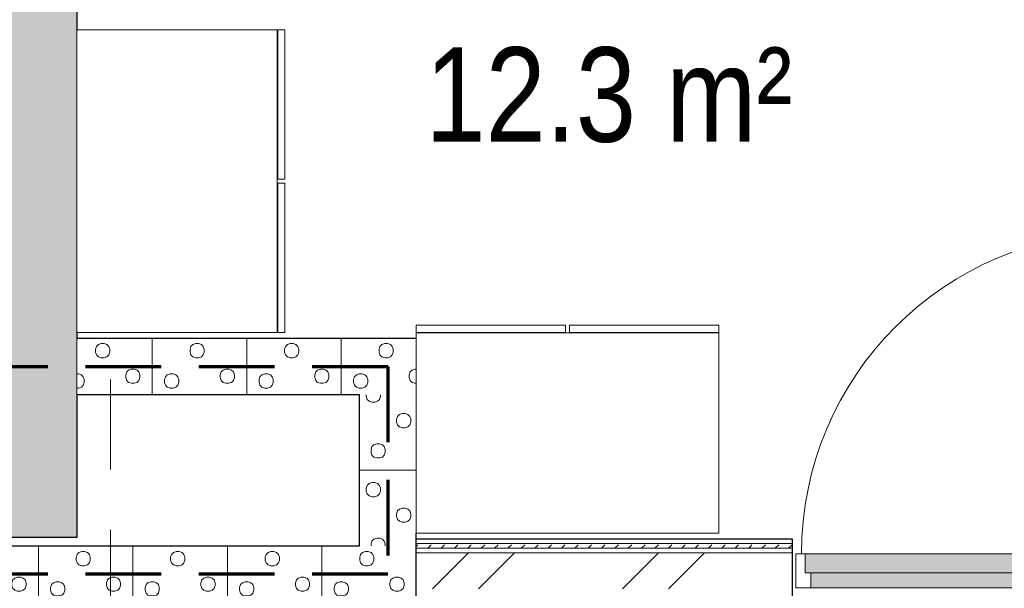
# Model space of a CAD drawing. Header units: millimetres. Extents: x -2180 to 91692, y -6418 to 21859.
# Tile 101 of 256: x 24067 to 26671, y 13090 to 14594. Entities that reach past the tile are written whole.
import ezdxf

# ---------------------------------------------------------------- set-up
doc = ezdxf.new("R2010")
doc.units = ezdxf.units.MM
doc.linetypes.add('EST_Dash_2_1_', pattern=[300, 200, -100])
doc.linetypes.add('Overhead', pattern=[396.875, 238.125, -158.75])
for name, color, linetype, lineweight in [('_Overhead_', 7, 'Overhead', 9), ('Common Edges', 7, 'Continuous', 9), ('Cut Pattern-3', 7, 'Continuous', 9), ('Doors', 7, 'Continuous', 9), ('Doors-2', 7, 'Continuous', 18), ('Plan Swing', 7, 'Continuous', 9), ('Room Tags', 7, 'Continuous', 9), ('Walls-1', 7, 'Continuous', 25)]:
    doc.layers.add(name, color=color, linetype=linetype, lineweight=lineweight)
for name, color, linetype, lineweight, true_color in [('Cut Pattern-1', 7, 'Continuous', 9, 0x787878), ('Cut Pattern-2', 7, 'Continuous', 25, 0x787878), ('Doors-1', 7, 'Continuous', 9, 0x7b918a), ('Furniture-3', 7, 'Continuous', 9, 0xd4d4d4), ('SMA_Tuletõkkesektsioon', 1, 'EST_Dash_2_1_', 70, 0xff0000)]:
    doc.layers.add(name, color=color, linetype=linetype, lineweight=lineweight, true_color=true_color)
doc.styles.add('Swis721 Cn BT', font='swissc.ttf', dxfattribs={"height": 250})
pattern_1 = [(45, (0, 0), (0, 35.35534), [25, -25])]

# ---------------------------------------------------------------- blocks, each defined once
blk = doc.blocks.new('SMA_D01_ 1-poolne - SU-P-10- 900x2100 1 korrus-2368687-1 Korruse  plaan')
at = {"layer": 'Doors-1'}
for points in [[(-415, 44.5), (-415, -5.5), (415, -5.5), (415, 44.5), (-248, 44.5)], [(373.7, -5.5), (-400, -5.5), (-400, -45.5), (400, -45), (400, -5.5), (375, -5.5)]]:
    blk.add_hatch(color=256, dxfattribs=at).paths.add_polyline_path(points, flags=0)
at = {"layer": 'Doors'}
for p, q in [((375, 44.5), (-415, 44.5)), ((-400, -5.5), (400, -5.5)), ((400, -45.5), (-400, -45.5))]:
    blk.add_line(p, q, dxfattribs=at)
at = {"layer": 'Doors-2'}
for p, q in [((425, 894.5), (375, 894.5)), ((375, 894.5), (375, 44.5)), ((425, 44.5), (425, 894.5)), ((-415, 44.5), (-440, 44.5)), ((-440, 44.5), (-440, -45.5)), ((-415, -5.5), (-415, 44.5)), ((375, 44.5), (425, 44.5)), ((415, 44.5), (415, -5.5)), ((440, 44.5), (425, 44.5)), ((440, -45.5), (440, 44.5)), ((-400, -5.5), (-415, -5.5)), ((-400, -45.5), (-400, -5.5)), ((415, -5.5), (400, -5.5)), ((400, -5.5), (400, -45.5)), ((-440, -45.5), (-400, -45.5)), ((400, -45.5), (440, -45.5))]:
    blk.add_line(p, q, dxfattribs=at)
at = {"layer": 'Plan Swing'}
blk.add_arc((425, 44.5), 850, 90, 180, dxfattribs=at)
blk = doc.blocks.new('Standard 550x800 riietekapp - Standard 550x800 riietekapp-1726173-1 Korruse  plaan')
at = {"layer": 'Furniture-3'}
for p, q in [((-5, 195), (-400, 195)), ((-400, 195), (-400, 176)), ((-5, 176), (-5, 195)), ((400, 195), (5, 195)), ((5, 195), (5, 176)), ((400, 176), (400, 195)), ((-400, 176), (-5, 176)), ((400, 175), (-400, 175)), ((-400, 175), (-400, -355)), ((5, 176), (400, 176)), ((400, -355), (400, 175)), ((-400, -355), (400, -355))]:
    blk.add_line(p, q, dxfattribs=at)

msp = doc.modelspace()

# ---------------------------------------------------------------- hatches: boundary and pattern name
at = {"layer": 'Cut Pattern-1'}
h = msp.add_hatch(dxfattribs=at)
h.set_pattern_fill('FP_3', color=256, style=0, pattern_type=2)
h.set_pattern_definition([(45, (0, 0), (-251.447, 251.447), []), (45, (0, 381), (-251.447, 251.447), [])])
h.paths.add_polyline_path([(25601, 13089.1), (25998, 13089.1), (25998, 13184.1), (25115.8, 13184.1), (25115.8, 13089.1)], flags=0)
at = {"layer": 'Cut Pattern-2'}
msp.add_hatch(color=256, dxfattribs=at).paths.add_polyline_path([(24218.2, 13224.7), (24218.2, 14616.9), (23808.2, 14616.9), (23808.2, 13224.7), (23898.2, 13224.7)], flags=0)
at = {"layer": 'Cut Pattern-3'}
h = msp.add_hatch(dxfattribs=at)
h.set_pattern_fill('FP_20', color=256, angle=225, style=0, pattern_type=2)
h.set_pattern_definition([(45, (24769.52, 13729.6), (-2e-13, 250), [7.07, -346.48]), (315, (24797.02, 13734.6), (-2e-13, 250), [7.07, -346.48]), (90, (24767.02, 13714.6), (-250, -2e-13), [7.5, -242.5]), (71.565, (24767.02, 13722.106), (0.0002, 250), [7.906, -782.664]), (288.435, (24802.02, 13729.606), (-0.0002, 250), [7.906, -782.664]), (270, (24804.52, 13722.1), (250, 2e-13), [7.5, -242.5]), (251.565, (24804.52, 13714.61), (0.0002, 250), [7.906, -782.664]), (225, (24802.02, 13707.1), (-3e-13, 250), [7.07, -346.48]), (161.565, (24782.02, 13699.61), (-1000, 250.001), [7.906, -782.664]), (135, (24774.52, 13702.1), (-2e-13, 250), [7.07, -346.48]), (108.435, (24769.52, 13707.11), (-0.0002, 250), [7.906, -782.664]), (180, (24789.52, 13699.6), (2e-13, -250), [7.5, -242.5]), (198.435, (24797.02, 13702.106), (-1000, -250.001), [7.906, -782.664]), (5e-14, (24714.52, 13657.1), (-2e-13, 250), [7.5, -242.5]), (90, (24699.52, 13634.6), (-250, -2e-13), [7.5, -242.5]), (71.565, (24699.52, 13642.106), (0.0002, 250), [7.906, -782.664]), (45, (24702.02, 13649.6), (-2e-13, 250), [7.07, -346.48]), (315, (24729.52, 13654.6), (-2e-13, 250), [7.07, -346.48]), (288.435, (24734.52, 13649.61), (-0.0002, 250), [7.906, -782.664]), (270, (24737.02, 13642.1), (250, 2e-13), [7.5, -242.5]), (251.565, (24737.02, 13634.61), (0.0002, 250), [7.906, -782.664]), (225, (24734.52, 13627.1), (-3e-13, 250), [7.07, -346.48]), (161.565, (24714.52, 13619.61), (-1000, 250.001), [7.906, -782.664]), (135, (24707.02, 13622.1), (-2e-13, 250), [7.07, -346.48]), (108.435, (24702.02, 13627.106), (-0.0002, 250), [7.906, -782.664]), (180, (24722.02, 13619.6), (2e-13, -250), [7.5, -242.5]), (198.435, (24729.52, 13622.106), (-1000, -250.001), [7.906, -782.664]), (18.435, (24707.02, 13654.606), (500, 250.001), [7.906, -782.664]), (341.565, (24722.02, 13657.11), (499.999, -250), [7.906, -782.664]), (5e-14, (24862.02, 13669.6), (-2e-13, 250), [7.5, -242.5]), (90, (24847.02, 13647.1), (-250, -2e-13), [7.5, -242.5]), (71.565, (24847.02, 13654.606), (0.0002, 250), [7.906, -782.664]), (45, (24849.52, 13662.1), (-2e-13, 250), [7.07, -346.48]), (315, (24877.02, 13667.1), (-2e-13, 250), [7.07, -346.48]), (288.435, (24882.02, 13662.106), (-0.0002, 250), [7.906, -782.664]), (270, (24884.52, 13654.6), (250, 2e-13), [7.5, -242.5]), (251.565, (24884.52, 13647.106), (0.0002, 250), [7.906, -782.664]), (225, (24882.02, 13639.6), (-3e-13, 250), [7.07, -346.48]), (161.565, (24862.02, 13632.106), (-1000, 250.001), [7.906, -782.664]), (135, (24854.52, 13634.6), (-2e-13, 250), [7.07, -346.48]), (108.435, (24849.52, 13639.61), (-0.0002, 250), [7.906, -782.664]), (180, (24869.52, 13632.1), (2e-13, -250), [7.5, -242.5]), (198.435, (24877.02, 13634.61), (-1000, -250.001), [7.906, -782.664]), (18.435, (24854.52, 13667.106), (500, 250.001), [7.906, -782.664]), (341.565, (24869.52, 13669.61), (500, -250.001), [7.906, -782.664]), (5e-14, (24782.02, 13737.1), (-2e-13, 250), [7.5, -242.5]), (18.435, (24774.52, 13734.61), (499.999, 250), [7.906, -782.664]), (341.565, (24789.52, 13737.11), (500, -250.001), [7.906, -782.664]), (5e-14, (24729.52, 13827.1), (-2e-13, 250), [7.5, -242.5]), (90, (24714.52, 13804.6), (-250, -2e-13), [7.5, -242.5]), (71.565, (24714.52, 13812.11), (0.0002, 250), [7.906, -782.664]), (45, (24717.02, 13819.6), (-2e-13, 250), [7.07, -346.48]), (315, (24744.52, 13824.6), (-2e-13, 250), [7.07, -346.48]), (288.435, (24749.52, 13819.606), (-0.0002, 250), [7.906, -782.664]), (270, (24752.02, 13812.1), (250, 2e-13), [7.5, -242.5]), (251.565, (24752.02, 13804.606), (0.0002, 250), [7.906, -782.664]), (225, (24749.52, 13797.1), (-3e-13, 250), [7.07, -346.48]), (161.565, (24729.52, 13789.61), (-1000, 250.001), [7.906, -782.664]), (135, (24722.02, 13792.1), (-2e-13, 250), [7.07, -346.48]), (108.435, (24717.02, 13797.11), (-0.0002, 250), [7.906, -782.664]), (180, (24737.02, 13789.6), (2e-13, -250), [7.5, -242.5]), (198.435, (24744.52, 13792.11), (-1000, -250.001), [7.906, -782.664]), (18.435, (24722.02, 13824.606), (500, 250.001), [7.906, -782.664]), (341.565, (24737.02, 13827.11), (499.999, -250), [7.906, -782.664]), (5e-14, (24837.02, 13807.1), (-2e-13, 250), [7.5, -242.5]), (90, (24822.02, 13784.6), (-250, -2e-13), [7.5, -242.5]), (71.565, (24822.02, 13792.11), (0.0002, 250), [7.906, -782.664]), (45, (24824.52, 13799.6), (-2e-13, 250), [7.07, -346.48]), (315, (24852.02, 13804.6), (-2e-13, 250), [7.07, -346.48]), (288.435, (24857.02, 13799.606), (-0.0002, 250), [7.906, -782.664]), (270, (24859.52, 13792.1), (250, 2e-13), [7.5, -242.5]), (251.565, (24859.52, 13784.61), (0.0002, 250), [7.906, -782.664]), (225, (24857.02, 13777.1), (-3e-13, 250), [7.07, -346.48]), (161.565, (24837.02, 13769.606), (-1000, 250.001), [7.906, -782.664]), (135, (24829.52, 13772.1), (-2e-13, 250), [7.07, -346.48]), (108.435, (24824.52, 13777.106), (-0.0002, 250), [7.906, -782.664]), (180, (24844.52, 13769.6), (2e-13, -250), [7.5, -242.5]), (198.435, (24852.02, 13772.106), (-1000, -250.001), [7.906, -782.664]), (18.435, (24829.52, 13804.606), (500, 250.001), [7.906, -782.664]), (341.565, (24844.52, 13807.106), (499.999, -250), [7.906, -782.664]), (90, (24667.02, 13602.1), (-250, -2e-13), [])])
h.paths.add_polyline_path([(24218.2, 13602.1), (25115.8, 13602.1), (25115.8, 13752.1), (24218.2, 13752.1)], flags=0)
h = msp.add_hatch(dxfattribs=at)
h.set_pattern_fill('FP_21', color=256, angle=-135, style=0, pattern_type=2)
h.set_pattern_definition([(315, (25093.33, 13299.6), (250, 3e-14), [7.07, -346.48]), (225, (25098.33, 13272.1), (250, 3e-14), [7.07, -346.48]), (0, (25078.33, 13302.1), (0, 250), [7.5, -242.5]), (341.565, (25085.826, 13302.11), (250, -0.0002), [7.906, -782.664]), (198.435, (25093.326, 13267.11), (250, 0.0002), [7.906, -782.664]), (180, (25085.83, 13264.6), (-4e-14, -250), [7.5, -242.5]), (161.565, (25078.33, 13264.606), (250, -0.0002), [7.906, -782.664]), (135, (25070.83, 13267.1), (250, -3e-14), [7.07, -346.48]), (71.565, (25063.33, 13287.11), (250, 1000), [7.906, -782.664]), (45, (25065.83, 13294.6), (250, -3e-14), [7.07, -346.48]), (18.435, (25070.83, 13299.606), (250, 0.0002), [7.906, -782.664]), (90, (25063.33, 13279.6), (-250, 1e-14), [7.5, -242.5]), (108.435, (25065.826, 13272.11), (-250, 1000), [7.906, -782.664]), (270, (25020.83, 13354.6), (250, 1e-14), [7.5, -242.5]), (0, (24998.33, 13369.6), (0, 250), [7.5, -242.5]), (341.565, (25005.826, 13369.606), (250, -0.0002), [7.906, -782.664]), (315, (25013.33, 13367.1), (250, 3e-14), [7.07, -346.48]), (225, (25018.33, 13339.6), (250, 3e-14), [7.07, -346.48]), (198.435, (25013.33, 13334.61), (250, 0.0002), [7.906, -782.664]), (180, (25005.83, 13332.1), (-4e-14, -250), [7.5, -242.5]), (161.565, (24998.33, 13332.11), (250, -0.0002), [7.906, -782.664]), (135, (24990.83, 13334.6), (250, -3e-14), [7.07, -346.48]), (71.565, (24983.33, 13354.61), (250, 1000), [7.906, -782.664]), (45, (24985.83, 13362.1), (250, -3e-14), [7.07, -346.48]), (18.435, (24990.826, 13367.11), (250, 0.0002), [7.906, -782.664]), (90, (24983.33, 13347.1), (-250, 1e-14), [7.5, -242.5]), (108.435, (24985.826, 13339.61), (-250, 1000), [7.906, -782.664]), (288.435, (25018.326, 13362.11), (250, -500), [7.906, -782.664]), (251.565, (25020.83, 13347.106), (-250, -500), [7.906, -782.664]), (270, (25033.33, 13207.1), (250, 1e-14), [7.5, -242.5]), (0, (25010.83, 13222.1), (0, 250), [7.5, -242.5]), (341.565, (25018.326, 13222.11), (250, -0.0002), [7.906, -782.664]), (315, (25025.83, 13219.6), (250, 3e-14), [7.07, -346.48]), (225, (25030.83, 13192.1), (250, 3e-14), [7.07, -346.48]), (198.435, (25025.83, 13187.11), (250, 0.0002), [7.906, -782.664]), (180, (25018.33, 13184.6), (-4e-14, -250), [7.5, -242.5]), (161.565, (25010.826, 13184.61), (250, -0.0002), [7.906, -782.664]), (135, (25003.33, 13187.1), (250, -3e-14), [7.07, -346.48]), (71.565, (24995.826, 13207.106), (250.001, 1000), [7.906, -782.664]), (45, (24998.33, 13214.6), (250, -3e-14), [7.07, -346.48]), (18.435, (25003.33, 13219.61), (250, 0.0002), [7.906, -782.664]), (90, (24995.83, 13199.6), (-250, 1e-14), [7.5, -242.5]), (108.435, (24998.33, 13192.11), (-250.001, 1000), [7.906, -782.664]), (288.435, (25030.83, 13214.61), (250, -500), [7.906, -782.664]), (251.565, (25033.33, 13199.61), (-250, -500), [7.906, -782.664]), (270, (25100.83, 13287.1), (250, 1e-14), [7.5, -242.5]), (288.435, (25098.326, 13294.61), (250, -500), [7.906, -782.664]), (251.565, (25100.83, 13279.61), (-250, -500), [7.906, -782.664]), (270, (25190.83, 13339.6), (250, 1e-14), [7.5, -242.5]), (0, (25168.33, 13354.6), (0, 250), [7.5, -242.5]), (341.565, (25175.83, 13354.61), (250, -0.0002), [7.906, -782.664]), (315, (25183.33, 13352.1), (250, 3e-14), [7.07, -346.48]), (225, (25188.33, 13324.6), (250, 3e-14), [7.07, -346.48]), (198.435, (25183.33, 13319.61), (250, 0.0002), [7.906, -782.664]), (180, (25175.83, 13317.1), (-4e-14, -250), [7.5, -242.5]), (161.565, (25168.326, 13317.11), (250, -0.0002), [7.906, -782.664]), (135, (25160.83, 13319.6), (250, -3e-14), [7.07, -346.48]), (71.565, (25153.33, 13339.605), (250, 1000), [7.906, -782.664]), (45, (25155.83, 13347.1), (250, -3e-14), [7.07, -346.48]), (18.435, (25160.83, 13352.11), (250, 0.0002), [7.906, -782.664]), (90, (25153.33, 13332.1), (-250, 1e-14), [7.5, -242.5]), (108.435, (25155.83, 13324.61), (-250, 1000), [7.906, -782.664]), (288.435, (25188.326, 13347.106), (250, -500), [7.906, -782.664]), (251.565, (25190.83, 13332.11), (-250, -500), [7.906, -782.664]), (270, (25170.83, 13232.1), (250, 1e-14), [7.5, -242.5]), (0, (25148.33, 13247.1), (0, 250), [7.5, -242.5]), (341.565, (25155.83, 13247.106), (250, -0.0002), [7.906, -782.664]), (315, (25163.33, 13244.6), (250, 3e-14), [7.07, -346.48]), (225, (25168.33, 13217.1), (250, 3e-14), [7.07, -346.48]), (198.435, (25163.33, 13212.106), (250, 0.0002), [7.906, -782.664]), (180, (25155.83, 13209.6), (-4e-14, -250), [7.5, -242.5]), (161.565, (25148.33, 13209.606), (250, -0.0002), [7.906, -782.664]), (135, (25140.83, 13212.1), (250, -3e-14), [7.07, -346.48]), (71.565, (25133.326, 13232.11), (250, 1000), [7.906, -782.664]), (45, (25135.83, 13239.6), (250, -3e-14), [7.07, -346.48]), (18.435, (25140.826, 13244.606), (250, 0.0002), [7.906, -782.664]), (90, (25133.33, 13224.6), (-250, 1e-14), [7.5, -242.5]), (108.435, (25135.826, 13217.106), (-250.001, 1000), [7.906, -782.664]), (288.435, (25168.326, 13239.606), (250, -499.999), [7.906, -782.664]), (251.565, (25170.83, 13224.61), (-250, -499.999), [7.906, -782.664]), (0, (24965.83, 13402.1), (0, 250), [])])
h.paths.add_polyline_path([(24965.8, 13202.1), (25115.8, 13202.1), (25115.8, 13602.1), (24965.8, 13602.1), (24965.8, 13236.1)], flags=0)
h = msp.add_hatch(dxfattribs=at)
h.set_pattern_fill('FP_1', color=256, style=0, pattern_type=2)
h.set_pattern_definition(pattern_1)
h.paths.add_polyline_path([(25915.8, 13196.1), (25998, 13196.1), (25998, 13208.6), (25115.8, 13208.6), (25115.8, 13196.1), (25910.8, 13196.1)], flags=0)
h = msp.add_hatch(dxfattribs=at)
h.set_pattern_fill('FP_1', color=256, style=0, pattern_type=2)
h.set_pattern_definition(pattern_1)
h.paths.add_polyline_path([(28166, 13196.1), (28166, 13208.6), (28053.8, 13208.6), (28053.8, 13196.1), (28151, 13196.1)], flags=0)
h.paths.add_polyline_path([(27010.3, 13196.1), (27022.3, 13196.1), (27022.3, 13208.6), (27009.8, 13208.6), (27009.8, 13196.1)], flags=0)
h.paths.add_polyline_path([(27141.3, 13196.1), (27153.8, 13196.1), (27153.8, 13208.6), (27141.3, 13208.6)], flags=0)
h.paths.add_polyline_path([(25998, 13196.1), (26109.8, 13196.1), (26109.8, 13208.6), (25998, 13208.6)], flags=0)
h = msp.add_hatch(dxfattribs=at)
h.set_pattern_fill('FP_5', color=256, angle=-135, style=0, pattern_type=2)
h.set_pattern_definition([(45, (24218.33, 13179.6), (3e-14, 250), [7.07, -346.48]), (315, (24245.83, 13184.6), (-3e-14, 250), [7.07, -346.48]), (90, (24215.83, 13164.6), (-250, 1e-14), [7.5, -242.5]), (71.565, (24215.826, 13172.106), (0.0002, 250), [7.906, -782.664]), (288.435, (24250.826, 13179.606), (-0.0002, 250), [7.906, -782.664]), (270, (24253.33, 13172.1), (250, 1e-14), [7.5, -242.5]), (251.565, (24253.33, 13164.61), (0.0002, 250), [7.906, -782.664]), (225, (24250.83, 13157.1), (-3e-14, 250), [7.07, -346.48]), (161.565, (24230.83, 13149.606), (-999.9996, 250.001), [7.906, -782.664]), (135, (24223.33, 13152.1), (3e-14, 250), [7.07, -346.48]), (108.435, (24218.33, 13157.11), (-0.0002, 250), [7.906, -782.664]), (180, (24238.33, 13149.6), (-4e-14, -250), [7.5, -242.5]), (198.435, (24245.83, 13152.11), (-999.9996, -250.001), [7.906, -782.664]), (0, (24163.33, 13107.1), (0, 250), [7.5, -242.5]), (90, (24148.33, 13084.6), (-250, 1e-14), [7.5, -242.5]), (71.565, (24148.326, 13092.11), (0.0002, 250), [7.906, -782.664]), (45, (24150.83, 13099.6), (3e-14, 250), [7.07, -346.48]), (315, (24178.33, 13104.6), (-3e-14, 250), [7.07, -346.48]), (288.435, (24183.33, 13099.606), (-0.0002, 250), [7.906, -782.664]), (270, (24185.83, 13092.1), (250, 1e-14), [7.5, -242.5]), (251.565, (24185.826, 13084.606), (0.0002, 250), [7.906, -782.664]), (225, (24183.33, 13077.1), (-3e-14, 250), [7.07, -346.48]), (161.565, (24163.33, 13069.606), (-999.9996, 250.001), [7.906, -782.664]), (135, (24155.83, 13072.1), (3e-14, 250), [7.07, -346.48]), (108.435, (24150.83, 13077.106), (-0.0002, 250), [7.906, -782.664]), (180, (24170.83, 13069.6), (-4e-14, -250), [7.5, -242.5]), (198.435, (24178.33, 13072.106), (-999.9996, -250.001), [7.906, -782.664]), (18.435, (24155.83, 13104.606), (499.999, 250.0003), [7.906, -782.664]), (341.565, (24170.826, 13107.11), (500, -250.0006), [7.906, -782.664]), (0, (24310.83, 13119.6), (0, 250), [7.5, -242.5]), (90, (24295.83, 13097.1), (-250, 1e-14), [7.5, -242.5]), (71.565, (24295.83, 13104.606), (0.0002, 250), [7.906, -782.664]), (45, (24298.33, 13112.1), (3e-14, 250), [7.07, -346.48]), (315, (24325.83, 13117.1), (-3e-14, 250), [7.07, -346.482]), (288.435, (24330.826, 13112.106), (-0.0002, 250), [7.906, -782.664]), (270, (24333.33, 13104.6), (250, 1e-14), [7.5, -242.5]), (251.565, (24333.326, 13097.11), (0.0002, 250), [7.906, -782.664]), (225, (24330.83, 13089.6), (-3e-14, 250), [7.07, -346.482]), (161.565, (24310.83, 13082.11), (-999.9996, 250.001), [7.906, -782.664]), (135, (24303.33, 13084.6), (3e-14, 250), [7.07, -346.48]), (108.435, (24298.326, 13089.606), (-0.0002, 250), [7.906, -782.664]), (180, (24318.33, 13082.1), (-4e-14, -250), [7.5, -242.5]), (198.435, (24325.826, 13084.606), (-999.9996, -250.001), [7.906, -782.664]), (18.435, (24303.326, 13117.106), (499.999, 250.0003), [7.906, -782.664]), (341.565, (24318.33, 13119.61), (499.999, -250.0003), [7.906, -782.664]), (0, (24230.83, 13187.1), (0, 250), [7.5, -242.5]), (18.435, (24223.33, 13184.61), (500, 250.0006), [7.906, -782.664]), (341.565, (24238.33, 13187.106), (499.999, -250.0003), [7.906, -782.664]), (0, (24178.33, 13277.1), (0, 250), [7.5, -242.5]), (90, (24163.33, 13254.6), (-250, 1e-14), [7.5, -242.5]), (71.565, (24163.33, 13262.106), (0.0002, 250), [7.906, -782.664]), (45, (24165.83, 13269.6), (3e-14, 250), [7.07, -346.48]), (315, (24193.33, 13274.6), (-3e-14, 250), [7.07, -346.48]), (288.435, (24198.33, 13269.61), (-0.0002, 250), [7.906, -782.664]), (270, (24200.83, 13262.1), (250, 1e-14), [7.5, -242.5]), (251.565, (24200.826, 13254.61), (0.0002, 250), [7.906, -782.664]), (225, (24198.33, 13247.1), (-3e-14, 250), [7.07, -346.48]), (161.565, (24178.33, 13239.61), (-999.9996, 250.001), [7.906, -782.664]), (135, (24170.83, 13242.1), (3e-14, 250), [7.07, -346.48]), (108.435, (24165.83, 13247.106), (-0.0002, 250), [7.906, -782.664]), (180, (24185.83, 13239.6), (-4e-14, -250), [7.5, -242.5]), (198.435, (24193.33, 13242.11), (-999.9996, -250.001), [7.906, -782.664]), (18.435, (24170.826, 13274.61), (500, 250.0006), [7.906, -782.664]), (341.565, (24185.826, 13277.106), (500, -250.0006), [7.906, -782.664]), (0, (24285.83, 13257.1), (0, 250), [7.5, -242.5]), (90, (24270.83, 13234.6), (-250, 1e-14), [7.5, -242.5]), (71.565, (24270.83, 13242.11), (0.0002, 250), [7.906, -782.664]), (45, (24273.33, 13249.6), (3e-14, 250), [7.07, -346.48]), (315, (24300.83, 13254.6), (-3e-14, 250), [7.07, -346.48]), (288.435, (24305.83, 13249.61), (-0.0002, 250), [7.906, -782.664]), (270, (24308.33, 13242.1), (250, 1e-14), [7.5, -242.5]), (251.565, (24308.33, 13234.606), (0.0002, 250), [7.906, -782.664]), (225, (24305.83, 13227.1), (-3e-14, 250), [7.07, -346.48]), (161.565, (24285.826, 13219.606), (-999.9996, 250.001), [7.906, -782.664]), (135, (24278.33, 13222.1), (3e-14, 250), [7.07, -346.48]), (108.435, (24273.33, 13227.11), (-0.0002, 250), [7.906, -782.664]), (180, (24293.33, 13219.6), (-4e-14, -250), [7.5, -242.5]), (198.435, (24300.83, 13222.11), (-999.9996, -250.001), [7.906, -782.664]), (18.435, (24278.33, 13254.61), (499.999, 250.0003), [7.906, -782.664]), (341.565, (24293.326, 13257.106), (500, -250.0006), [7.906, -782.664]), (90, (24115.83, 13052.1), (-250, 1e-14), [])])
h.paths.add_polyline_path([(23115.8, 13052.1), (25115.8, 13052.1), (25115.8, 13202.1), (23115.8, 13202.1), (23115.8, 13149.8)], flags=0)

# ---------------------------------------------------------------- linework, layer by layer
at = {"layer": '_Overhead_'}
msp.add_line((24306.8, 13642.1), (24306.8, 10612.1), dxfattribs=at)
at = {"layer": 'Common Edges'}
for p, q in [((24218.2, 13602.1), (24218.2, 13752.1)), ((26109.8, 13208.6), (25115.8, 13208.6)), ((26109.8, 13196.1), (25115.8, 13196.1)), ((26109.8, 13184.1), (25115.8, 13184.1))]:
    msp.add_line(p, q, dxfattribs=at)
at = {"layer": 'SMA_Tuletõkkesektsioon'}
for p, q in [((23040.8, 13677.1), (25040.8, 13677.1)), ((25040.8, 13677.1), (25040.8, 13127.1)), ((25040.8, 13127.1), (23040.8, 13127.1))]:
    msp.add_line(p, q, dxfattribs=at)
at = {"layer": 'Walls-1'}
for p, q in [((24218.2, 17811.9), (24218.2, 14567.1)), ((24218.2, 13767.1), (24218.2, 13752.1)), ((24218.2, 13752.1), (25115.8, 13752.1)), ((24218.2, 13602.1), (24218.2, 13224.7)), ((24965.8, 13602.1), (24218.2, 13602.1)), ((24965.8, 13202.1), (24965.8, 13602.1)), ((25115.8, 13052.1), (25115.8, 13236.1)), ((24218.2, 13224.7), (23808.2, 13224.7)), ((25115.8, 13221.1), (26109.8, 13221.1)), ((26109.8, 13221.1), (26109.8, 13064.6)), ((23115.8, 13202.1), (24965.8, 13202.1))]:
    msp.add_line(p, q, dxfattribs=at)

# ---------------------------------------------------------------- block references
at = {"layer": 'Doors'}
msp.add_blockref('SMA_D01_ 1-poolne - SU-P-10- 900x2100 1 korrus-2368687-1 Korruse  plaan', (26559.8, 13136.6), dxfattribs=at)
at = {"layer": 'Furniture-3', "rotation": 270.0000000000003}
msp.add_blockref('Standard 550x800 riietekapp - Standard 550x800 riietekapp-1726173-1 Korruse  plaan', (24573.2, 14167.1), dxfattribs=at)
at = {"layer": 'Furniture-3'}
msp.add_blockref('Standard 550x800 riietekapp - Standard 550x800 riietekapp-1726173-1 Korruse  plaan', (25515.8, 13591.1), dxfattribs=at)

# ---------------------------------------------------------------- texts
at = {"layer": 'Room Tags', "insert": (25139.8, 14521.4), "char_height": 250, "width": 1250.632, "attachment_point": 1, "style": 'Swis721 Cn BT'}
msp.add_mtext('12.3 m²', dxfattribs=at)

doc.saveas('drawing.dxf')
